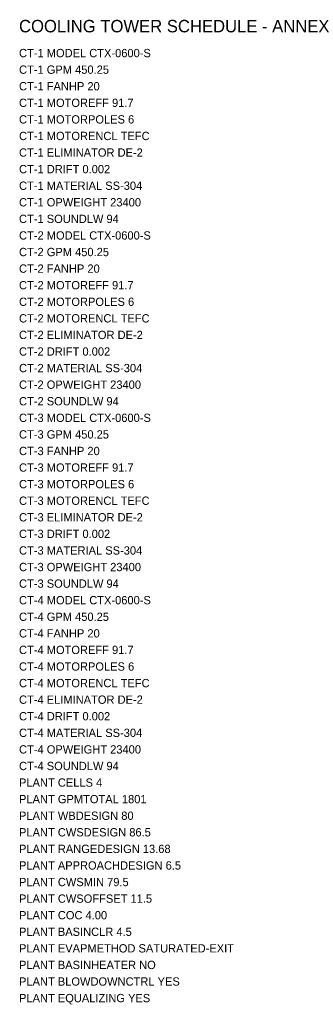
# Model space of a CAD drawing. Header units: feet. Extents: x -10 to 236, y -70 to 269.
# Tile 3 of 3: x 200 to 236, y 150 to 269. Entities that reach past the tile are written whole.
import ezdxf

# ---------------------------------------------------------------- set-up
doc = ezdxf.new("R2010")
doc.units = ezdxf.units.FT
doc.header["$MEASUREMENT"] = 0
doc.layers.add('G-ANNO', color=8, linetype='Continuous')
doc.layers.add('M-CTWR-SCHD', color=7, linetype='Continuous')

msp = doc.modelspace()

# ---------------------------------------------------------------- texts
at = {"layer": 'G-ANNO'}
msp.add_text('COOLING TOWER SCHEDULE - ANNEX', height=1.5, dxfattribs=at).set_placement((200, 267))
at = {"layer": 'M-CTWR-SCHD'}
for s, p in [('CT-1 MODEL CTX-0600-S', (200, 264)), ('CT-1 GPM 450.25', (200, 262)), ('CT-1 FANHP 20', (200, 260)), ('CT-1 MOTOREFF 91.7', (200, 258)), ('CT-1 MOTORPOLES 6', (200, 256)), ('CT-1 MOTORENCL TEFC', (200, 254)), ('CT-1 ELIMINATOR DE-2', (200, 252)), ('CT-1 DRIFT 0.002', (200, 250)), ('CT-1 MATERIAL SS-304', (200, 248)), ('CT-1 OPWEIGHT 23400', (200, 246)), ('CT-1 SOUNDLW 94', (200, 244)), ('CT-2 MODEL CTX-0600-S', (200, 242)), ('CT-2 GPM 450.25', (200, 240)), ('CT-2 FANHP 20', (200, 238)), ('CT-2 MOTOREFF 91.7', (200, 236)), ('CT-2 MOTORPOLES 6', (200, 234)), ('CT-2 MOTORENCL TEFC', (200, 232)), ('CT-2 ELIMINATOR DE-2', (200, 230)), ('CT-2 DRIFT 0.002', (200, 228)), ('CT-2 MATERIAL SS-304', (200, 226)), ('CT-2 OPWEIGHT 23400', (200, 224)), ('CT-2 SOUNDLW 94', (200, 222)), ('CT-3 MODEL CTX-0600-S', (200, 220)), ('CT-3 GPM 450.25', (200, 218)), ('CT-3 FANHP 20', (200, 216)), ('CT-3 MOTOREFF 91.7', (200, 214)), ('CT-3 MOTORPOLES 6', (200, 212)), ('CT-3 MOTORENCL TEFC', (200, 210)), ('CT-3 ELIMINATOR DE-2', (200, 208)), ('CT-3 DRIFT 0.002', (200, 206)), ('CT-3 MATERIAL SS-304', (200, 204)), ('CT-3 OPWEIGHT 23400', (200, 202)), ('CT-3 SOUNDLW 94', (200, 200)), ('CT-4 MODEL CTX-0600-S', (200, 198)), ('CT-4 GPM 450.25', (200, 196)), ('CT-4 FANHP 20', (200, 194)), ('CT-4 MOTOREFF 91.7', (200, 192)), ('CT-4 MOTORPOLES 6', (200, 190)), ('CT-4 MOTORENCL TEFC', (200, 188)), ('CT-4 ELIMINATOR DE-2', (200, 186)), ('CT-4 DRIFT 0.002', (200, 184)), ('CT-4 MATERIAL SS-304', (200, 182)), ('CT-4 OPWEIGHT 23400', (200, 180)), ('CT-4 SOUNDLW 94', (200, 178)), ('PLANT CELLS 4', (200, 176)), ('PLANT GPMTOTAL 1801', (200, 174)), ('PLANT WBDESIGN 80', (200, 172)), ('PLANT CWSDESIGN 86.5', (200, 170)), ('PLANT RANGEDESIGN 13.68', (200, 168)), ('PLANT APPROACHDESIGN 6.5', (200, 166)), ('PLANT CWSMIN 79.5', (200, 164)), ('PLANT CWSOFFSET 11.5', (200, 162)), ('PLANT COC 4.00', (200, 160)), ('PLANT BASINCLR 4.5', (200, 158)), ('PLANT EVAPMETHOD SATURATED-EXIT', (200, 156)), ('PLANT BASINHEATER NO', (200, 154)), ('PLANT BLOWDOWNCTRL YES', (200, 152)), ('PLANT EQUALIZING YES', (200, 150))]:
    msp.add_text(s, height=1, dxfattribs=at).set_placement(p)

doc.saveas('drawing.dxf')
